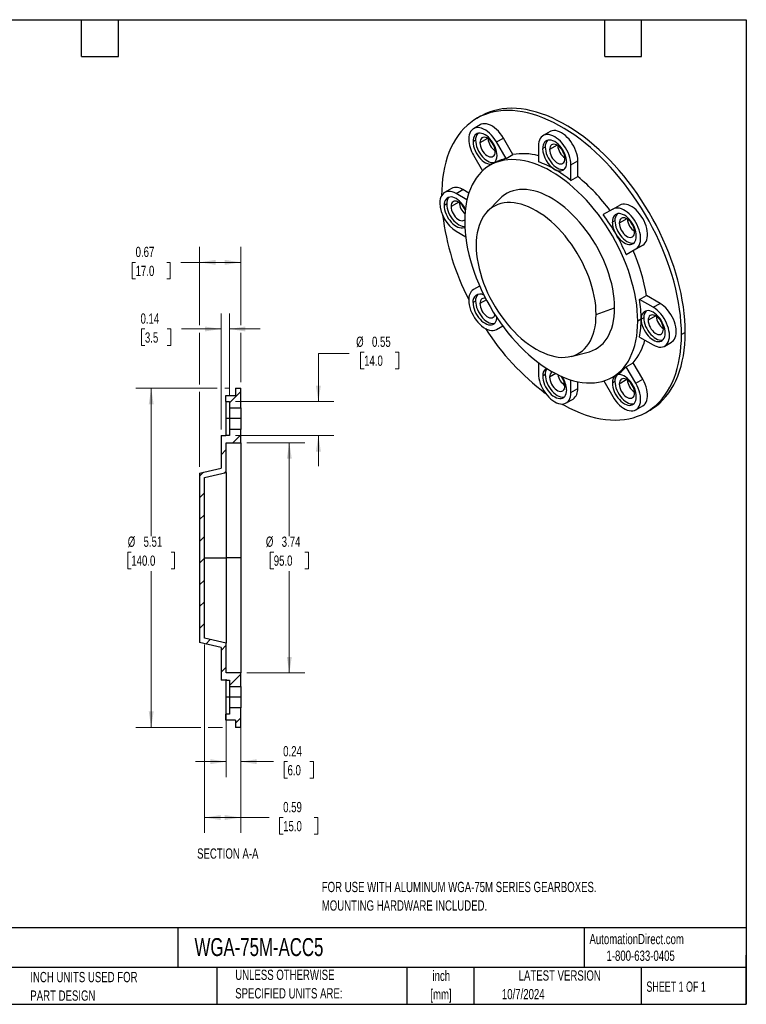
# Model space of a CAD drawing. Header units: inches. Extents: x 0.5 to 21.5, y 0.5 to 16.5.
# Tile 2 of 2: x 9.7 to 21.5, y 0.5 to 16.5. Entities that reach past the tile are written whole.
import ezdxf

# ---------------------------------------------------------------- set-up
doc = ezdxf.new("R2010")
doc.units = ezdxf.units.IN
doc.header["$LTSCALE"] = 2
doc.header["$MEASUREMENT"] = 0
doc.layers.add('TEXT', color=140, linetype='Continuous', lineweight=25)
doc.styles.add('SLDTEXTSTYLE0', font='TXT', dxfattribs={"width": 0.7})
doc.styles.add('SLDTEXTSTYLE1', font='TXT', dxfattribs={"width": 0.65})
doc.dimstyles.new('SLDDIMSTYLE2', dxfattribs={"dimtxt": 0.169922, "dimasz": 0.26, "dimexe": 0, "dimexo": 0.0625, "dimgap": 0.04248, "dimtad": 0, "dimtih": 1, "dimtoh": 1, "dimrnd": 1e-09, "dimzin": 12, "dimdsep": 46, "dimtxsty": 'SLDTEXTSTYLE0', "dimsah": 1, "dimcen": 0.09, "dimadec": 0, "dimazin": 3, "dimtfac": 1, "dimtofl": 0, "dimtmove": 0, "dimatfit": 3, "dimfxl": 0, "dimfrac": 2, "dimtolj": 1, "dimtzin": 12, "dimarcsym": 0})
doc.dimstyles.new('SLDDIMSTYLE3', dxfattribs={"dimtxt": 0.169922, "dimasz": 0.26, "dimexe": 0, "dimexo": 0.0625, "dimgap": 0.04248, "dimtad": 0, "dimtih": 1, "dimtoh": 1, "dimrnd": 1e-09, "dimdsep": 46, "dimtxsty": 'SLDTEXTSTYLE0', "dimsah": 1, "dimcen": 0.09, "dimadec": 0, "dimazin": 2, "dimtfac": 1, "dimtmove": 0, "dimatfit": 0, "dimfxl": 0, "dimfrac": 2, "dimtolj": 1, "dimtzin": 12, "dimarcsym": 0})
doc.dimstyles.new('SLDDIMSTYLE4', dxfattribs={"dimtxt": 0.169922, "dimasz": 0.26, "dimexe": 0, "dimexo": 0.0625, "dimgap": 0.04248, "dimtad": 0, "dimtih": 1, "dimtoh": 1, "dimrnd": 1e-09, "dimdsep": 46, "dimtxsty": 'SLDTEXTSTYLE0', "dimsah": 1, "dimcen": 0.09, "dimadec": 0, "dimazin": 2, "dimtfac": 1, "dimtofl": 0, "dimtmove": 0, "dimatfit": 3, "dimfxl": 0, "dimfrac": 2, "dimtolj": 1, "dimtzin": 12, "dimarcsym": 0})

# ---------------------------------------------------------------- blocks, each defined once
blk = doc.blocks.new('_D_2')
at = {"color": 7, "linetype": 'Continuous', "lineweight": 0}
for p, q in [((12.906, 10.51), (11.582, 10.51)), ((11.832, 10.51), (11.832, 8.109)), ((13.102, 10.51), (13.026, 10.51)), ((11.509, 7.848), (11.452, 7.848)), ((11.452, 7.848), (11.452, 7.578)), ((12.155, 7.848), (12.212, 7.848)), ((12.212, 7.848), (12.212, 7.578)), ((11.452, 7.578), (11.509, 7.578)), ((11.832, 4.999), (11.832, 7.54)), ((12.212, 7.578), (12.155, 7.578)), ((12.638, 4.999), (11.582, 4.999)), ((12.992, 4.999), (12.758, 4.999))]:
    blk.add_line(p, q, dxfattribs=at)
at = {"color": 7, "linetype": 'Continuous', "lineweight": 18}
for points in [[(11.832, 10.51), (11.792, 10.25), (11.872, 10.25)], [(11.832, 4.999), (11.872, 5.259), (11.792, 5.259)]]:
    blk.add_solid(points, dxfattribs=at)
at = {"color": 7, "linetype": 'Continuous', "lineweight": 18, "char_height": 0.1667, "attachment_point": 1, "style": 'SLDTEXTSTYLE0'}
for s, insert in [('%%c', (11.451, 8.101)), ('5.51', (11.708, 8.101)), ('140.0', (11.509, 7.793))]:
    blk.add_mtext(s, dxfattribs=dict(at, insert=insert))
blk = doc.blocks.new('_D_3')
at = {"color": 7, "linetype": 'Continuous', "lineweight": 0}
for p, q in [((12.966, 9.843), (12.966, 11.724)), ((13.103, 10.394), (13.103, 11.724)), ((11.73, 11.474), (11.673, 11.474)), ((11.673, 11.474), (11.673, 11.204)), ((12.094, 11.474), (12.151, 11.474)), ((12.151, 11.474), (12.151, 11.204)), ((12.966, 11.474), (12.324, 11.474)), ((13.103, 11.474), (13.603, 11.474)), ((11.673, 11.204), (11.73, 11.204)), ((12.151, 11.204), (12.094, 11.204))]:
    blk.add_line(p, q, dxfattribs=at)
at = {"color": 7, "linetype": 'Continuous', "lineweight": 18}
for points in [[(12.966, 11.474), (12.706, 11.514), (12.706, 11.434)], [(13.103, 11.474), (13.363, 11.434), (13.363, 11.514)]]:
    blk.add_solid(points, dxfattribs=at)
at = {"color": 7, "linetype": 'Continuous', "lineweight": 18, "char_height": 0.1667, "attachment_point": 1, "style": 'SLDTEXTSTYLE0'}
for s, insert in [('0.14', (11.659, 11.727)), ('3.5', (11.73, 11.419))]:
    blk.add_mtext(s, dxfattribs=dict(at, insert=insert))
blk = doc.blocks.new('_D_4')
at = {"color": 7, "linetype": 'Continuous', "lineweight": 0}
for p, q in [((12.619, 11.534), (12.619, 12.807)), ((13.288, 11.534), (13.288, 12.807)), ((11.579, 12.557), (11.522, 12.557)), ((11.522, 12.557), (11.522, 12.287)), ((12.084, 12.557), (12.141, 12.557)), ((12.141, 12.557), (12.141, 12.287)), ((12.619, 12.557), (12.314, 12.557)), ((13.288, 12.557), (12.619, 12.557)), ((11.522, 12.287), (11.579, 12.287)), ((12.141, 12.287), (12.084, 12.287)), ((12.619, 10.57), (12.619, 11.414)), ((13.288, 10.61), (13.288, 11.414)), ((12.619, 9.233), (12.619, 10.45))]:
    blk.add_line(p, q, dxfattribs=at)
at = {"color": 7, "linetype": 'Continuous', "lineweight": 18}
for points in [[(12.619, 12.557), (12.879, 12.517), (12.879, 12.597)], [(13.288, 12.557), (13.028, 12.597), (13.028, 12.517)]]:
    blk.add_solid(points, dxfattribs=at)
at = {"color": 7, "linetype": 'Continuous', "lineweight": 18, "char_height": 0.1667, "attachment_point": 1, "style": 'SLDTEXTSTYLE0'}
for s, insert in [('0.67', (11.579, 12.81)), ('17.0', (11.579, 12.502))]:
    blk.add_mtext(s, dxfattribs=dict(at, insert=insert))
blk = doc.blocks.new('_D_5')
at = {"color": 7, "linetype": 'Continuous', "lineweight": 0}
for p, q in [((15.048, 11.074), (14.548, 11.074)), ((14.548, 11.074), (14.548, 10.294)), ((15.291, 11.098), (15.234, 11.098)), ((15.234, 11.098), (15.234, 10.827)), ((15.796, 11.098), (15.853, 11.098)), ((15.853, 11.098), (15.853, 10.827)), ((15.234, 10.827), (15.291, 10.827)), ((15.853, 10.827), (15.796, 10.827)), ((13.203, 10.294), (14.798, 10.294)), ((13.203, 9.743), (14.798, 9.743)), ((14.548, 9.743), (14.548, 9.243))]:
    blk.add_line(p, q, dxfattribs=at)
at = {"color": 7, "linetype": 'Continuous', "lineweight": 18}
for points in [[(14.548, 10.294), (14.588, 10.554), (14.508, 10.554)], [(14.548, 9.743), (14.508, 9.483), (14.588, 9.483)]]:
    blk.add_solid(points, dxfattribs=at)
at = {"color": 7, "linetype": 'Continuous', "lineweight": 18, "char_height": 0.1667, "attachment_point": 1, "style": 'SLDTEXTSTYLE0'}
for s, insert in [('%%c', (15.162, 11.35)), ('0.55', (15.419, 11.35)), ('14.0', (15.291, 11.042))]:
    blk.add_mtext(s, dxfattribs=dict(at, insert=insert))
blk = doc.blocks.new('_D_6')
at = {"color": 7, "linetype": 'Continuous', "lineweight": 0}
for p, q in [((13.388, 9.625), (14.326, 9.625)), ((14.076, 9.625), (14.076, 8.109)), ((13.823, 7.848), (13.766, 7.848)), ((13.766, 7.848), (13.766, 7.578)), ((14.328, 7.848), (14.385, 7.848)), ((14.385, 7.848), (14.385, 7.578)), ((13.766, 7.578), (13.823, 7.578)), ((14.076, 5.884), (14.076, 7.54)), ((14.385, 7.578), (14.328, 7.578)), ((13.388, 5.884), (14.326, 5.884))]:
    blk.add_line(p, q, dxfattribs=at)
at = {"color": 7, "linetype": 'Continuous', "lineweight": 18}
for points in [[(14.076, 9.625), (14.036, 9.365), (14.116, 9.365)], [(14.076, 5.884), (14.116, 6.144), (14.036, 6.144)]]:
    blk.add_solid(points, dxfattribs=at)
at = {"color": 7, "linetype": 'Continuous', "lineweight": 18, "char_height": 0.1667, "attachment_point": 1, "style": 'SLDTEXTSTYLE0'}
for s, insert in [('%%c', (13.695, 8.101)), ('3.74', (13.952, 8.101)), ('95.0', (13.823, 7.793))]:
    blk.add_mtext(s, dxfattribs=dict(at, insert=insert))
blk = doc.blocks.new('_D_7')
at = {"color": 7, "linetype": 'Continuous', "lineweight": 0}
for p, q in [((13.052, 5.784), (13.052, 4.193)), ((13.288, 5.566), (13.288, 4.193)), ((13.052, 4.443), (12.552, 4.443)), ((13.288, 4.443), (13.817, 4.443)), ((14.047, 4.443), (13.99, 4.443)), ((13.99, 4.443), (13.99, 4.173)), ((14.41, 4.443), (14.467, 4.443)), ((14.467, 4.443), (14.467, 4.173)), ((13.99, 4.173), (14.047, 4.173)), ((14.467, 4.173), (14.41, 4.173))]:
    blk.add_line(p, q, dxfattribs=at)
at = {"color": 7, "linetype": 'Continuous', "lineweight": 18}
for points in [[(13.052, 4.443), (12.792, 4.483), (12.792, 4.403)], [(13.288, 4.443), (13.548, 4.403), (13.548, 4.483)]]:
    blk.add_solid(points, dxfattribs=at)
at = {"color": 7, "linetype": 'Continuous', "lineweight": 18, "char_height": 0.1667, "attachment_point": 1, "style": 'SLDTEXTSTYLE0'}
for s, insert in [('0.24', (13.976, 4.696)), ('6.0', (14.047, 4.388))]:
    blk.add_mtext(s, dxfattribs=dict(at, insert=insert))
blk = doc.blocks.new('_D_8')
at = {"color": 7, "linetype": 'Continuous', "lineweight": 0}
for p, q in [((12.698, 6.348), (12.698, 3.285)), ((13.288, 4.899), (13.288, 3.285)), ((12.698, 3.535), (13.288, 3.535)), ((13.288, 3.535), (13.746, 3.535)), ((13.976, 3.535), (13.919, 3.535)), ((13.919, 3.535), (13.919, 3.265)), ((14.481, 3.535), (14.538, 3.535)), ((14.538, 3.535), (14.538, 3.265)), ((13.919, 3.265), (13.976, 3.265)), ((14.538, 3.265), (14.481, 3.265))]:
    blk.add_line(p, q, dxfattribs=at)
at = {"color": 7, "linetype": 'Continuous', "lineweight": 18}
for points in [[(12.698, 3.535), (12.958, 3.495), (12.958, 3.575)], [(13.288, 3.535), (13.028, 3.575), (13.028, 3.495)]]:
    blk.add_solid(points, dxfattribs=at)
at = {"color": 7, "linetype": 'Continuous', "lineweight": 18, "char_height": 0.1667, "attachment_point": 1, "style": 'SLDTEXTSTYLE0'}
for s, insert in [('0.59', (13.976, 3.788)), ('15.0', (13.976, 3.479))]:
    blk.add_mtext(s, dxfattribs=dict(at, insert=insert))

msp = doc.modelspace()

# ---------------------------------------------------------------- hatches: boundary and pattern name
at = {"linetype": 'Continuous', "lineweight": 18}
h = msp.add_hatch(dxfattribs=at)
h.set_pattern_fill('ANSI31', scale=2, style=0)
h.paths.add_polyline_path([(13.044, 10.392), (13.044, 10.294), (13.103, 10.294), (13.103, 10.194), (13.288, 10.194), (13.288, 10.51), (13.202, 10.51), (13.202, 10.392)], flags=0)
h = msp.add_hatch(dxfattribs=at)
h.set_pattern_fill('ANSI31', scale=2, style=0)
h.paths.add_polyline_path([(13.044, 5.766), (13.103, 5.766), (13.103, 5.666), (13.288, 5.666), (13.288, 5.884), (13.052, 5.884), (13.052, 6.367), (12.698, 6.448), (12.698, 9.062), (13.052, 9.142), (13.052, 9.625), (13.288, 9.625), (13.288, 9.843), (13.103, 9.843), (13.103, 9.743), (13.044, 9.743), (12.966, 9.743), (12.966, 9.211), (12.619, 9.133), (12.619, 6.377), (12.966, 6.298), (12.966, 5.766)], flags=0)
h = msp.add_hatch(dxfattribs=at)
h.set_pattern_fill('ANSI31', scale=2, style=0)
h.paths.add_polyline_path([(13.202, 4.999), (13.288, 4.999), (13.288, 5.316), (13.103, 5.316), (13.103, 5.215), (13.044, 5.215), (13.044, 5.117), (13.202, 5.117)], flags=0)

# ---------------------------------------------------------------- linework, layer by layer
for p, q in [((17.181, 14.931), (17.12, 14.895)), ((17.179, 14.793), (17.068, 14.729)), ((17.297, 14.572), (17.173, 14.5)), ((17.442, 14.513), (17.553, 14.577)), ((17.709, 14.308), (17.553, 14.577)), ((18.311, 14.681), (18.2, 14.617)), ((17.102, 14.541), (17.06, 14.517)), ((17.597, 14.243), (17.442, 14.513)), ((18.122, 14.445), (18.122, 14.191)), ((18.234, 14.429), (18.192, 14.405)), ((18.428, 14.46), (18.305, 14.388)), ((17.068, 14.297), (17.214, 14.043)), ((17.597, 14.243), (17.709, 14.308)), ((17.393, 14.166), (17.337, 14.134)), ((18.651, 14.14), (18.762, 14.204)), ((18.651, 13.886), (18.651, 14.14)), ((18.762, 13.95), (18.762, 14.204)), ((18.651, 13.886), (18.762, 13.95)), ((16.71, 13.756), (16.599, 13.692)), ((16.786, 13.674), (16.897, 13.738)), ((16.962, 13.572), (16.786, 13.674)), ((16.993, 13.683), (16.897, 13.738)), ((16.633, 13.505), (16.591, 13.481)), ((16.828, 13.535), (16.704, 13.464)), ((17.495, 13.59), (17.295, 13.385)), ((19.332, 13.422), (19.443, 13.486)), ((19.332, 13.422), (19.176, 13.332)), ((19.365, 13.234), (19.324, 13.21)), ((19.56, 13.265), (19.436, 13.193)), ((16.786, 13.063), (16.941, 12.974)), ((19.661, 12.748), (19.817, 12.838)), ((19.706, 12.774), (19.817, 12.838)), ((19.55, 12.684), (19.706, 12.774)), ((19.55, 12.684), (19.661, 12.748)), ((17.168, 12.172), (17.068, 12.114)), ((19.767, 11.952), (19.879, 12.017)), ((20.099, 11.89), (19.879, 12.017)), ((17.102, 11.927), (17.06, 11.903)), ((17.277, 11.946), (17.173, 11.886)), ((19.987, 11.826), (19.767, 11.952)), ((19.987, 11.826), (20.099, 11.89)), ((19.06, 11.708), (19.361, 11.817)), ((20.029, 11.687), (19.905, 11.616)), ((17.442, 11.467), (17.542, 11.524)), ((17.442, 11.467), (17.542, 11.524)), ((19.792, 11.633), (19.737, 11.6)), ((19.834, 11.657), (19.792, 11.633)), ((20.508, 11.419), (20.447, 11.384)), ((19.767, 11.342), (19.987, 11.215)), ((20.174, 11.196), (20.286, 11.26)), ((18.655, 11.029), (18.933, 11.099)), ((18.122, 10.927), (18.122, 10.748)), ((19.55, 10.861), (19.661, 10.925)), ((19.817, 10.656), (19.661, 10.925)), ((18.234, 10.732), (18.192, 10.708)), ((18.404, 10.749), (18.305, 10.691)), ((19.325, 10.69), (19.381, 10.722)), ((19.706, 10.592), (19.55, 10.861)), ((18.651, 10.443), (18.651, 10.646)), ((18.762, 10.507), (18.762, 10.618)), ((19.185, 10.629), (19.332, 10.376)), ((19.365, 10.62), (19.324, 10.596)), ((19.56, 10.651), (19.436, 10.579)), ((19.706, 10.592), (19.817, 10.656)), ((13.202, 10.51), (13.202, 10.392)), ((13.202, 10.51), (13.288, 10.51)), ((13.288, 10.194), (13.288, 10.51)), ((18.651, 10.443), (18.762, 10.507)), ((13.044, 10.392), (13.202, 10.392)), ((13.044, 10.294), (13.044, 10.392)), ((13.044, 10.294), (13.103, 10.294)), ((13.044, 10.294), (13.044, 10.018)), ((13.103, 10.294), (13.103, 10.194)), ((18.574, 10.272), (18.685, 10.336)), ((13.103, 10.194), (13.288, 10.194)), ((13.103, 10.194), (13.103, 10.018)), ((13.288, 10.194), (13.288, 10.018)), ((19.706, 10.16), (19.817, 10.224)), ((19.876, 10.122), (19.937, 10.157)), ((13.103, 10.018), (13.044, 10.018)), ((13.044, 10.018), (13.044, 9.743)), ((13.288, 10.018), (13.103, 10.018)), ((13.103, 10.018), (13.103, 9.843)), ((13.288, 10.018), (13.288, 9.843)), ((13.103, 9.843), (13.103, 9.743)), ((13.288, 9.843), (13.103, 9.843)), ((13.288, 9.625), (13.288, 9.843)), ((12.966, 9.743), (13.044, 9.743)), ((12.966, 9.743), (12.966, 9.211)), ((13.103, 9.743), (13.044, 9.743)), ((13.052, 9.625), (13.288, 9.625)), ((13.052, 9.142), (13.052, 9.625)), ((13.288, 9.625), (13.288, 7.755)), ((12.619, 9.133), (12.966, 9.211)), ((12.619, 9.133), (12.619, 6.377)), ((12.698, 9.062), (13.052, 9.142)), ((13.052, 9.142), (13.052, 7.755)), ((12.698, 6.448), (12.698, 9.062)), ((12.698, 7.755), (13.052, 7.755)), ((13.288, 7.755), (13.052, 7.755)), ((13.052, 7.755), (13.052, 6.367)), ((13.288, 7.755), (13.288, 5.884)), ((13.052, 6.367), (12.698, 6.448)), ((12.966, 6.298), (12.619, 6.377)), ((12.966, 6.298), (12.966, 5.766)), ((13.052, 5.884), (13.052, 6.367)), ((13.044, 5.766), (12.966, 5.766)), ((13.044, 5.766), (13.044, 5.491)), ((13.044, 5.766), (13.103, 5.766)), ((13.288, 5.884), (13.052, 5.884)), ((13.103, 5.766), (13.103, 5.666)), ((13.288, 5.666), (13.288, 5.884)), ((13.103, 5.666), (13.103, 5.491)), ((13.103, 5.666), (13.288, 5.666)), ((13.288, 5.666), (13.288, 5.491)), ((13.103, 5.491), (13.044, 5.491)), ((13.044, 5.491), (13.044, 5.215)), ((13.288, 5.491), (13.103, 5.491)), ((13.103, 5.491), (13.103, 5.316)), ((13.288, 5.491), (13.288, 5.316)), ((13.103, 5.316), (13.103, 5.215)), ((13.288, 5.316), (13.103, 5.316)), ((13.288, 4.999), (13.288, 5.316)), ((13.044, 5.117), (13.044, 5.215)), ((13.103, 5.215), (13.044, 5.215)), ((13.202, 5.117), (13.044, 5.117)), ((13.202, 5.117), (13.202, 4.999)), ((13.288, 4.999), (13.202, 4.999))]:
    msp.add_line(p, q)
at = {"flags": 128}
for points in [[(20.508, 11.419), (20.506, 11.52), (20.5, 11.622), (20.491, 11.727), (20.478, 11.833), (20.46, 11.94), (20.44, 12.049), (20.415, 12.158), (20.387, 12.269), (20.355, 12.38), (20.32, 12.491), (20.282, 12.602), (20.24, 12.713), (20.194, 12.824), (20.146, 12.934), (20.094, 13.044), (20.04, 13.153), (19.982, 13.26), (19.922, 13.366), (19.859, 13.47), (19.793, 13.573), (19.725, 13.673), (19.655, 13.772), (19.583, 13.868), (19.509, 13.961), (19.432, 14.052), (19.354, 14.139), (19.275, 14.224), (19.194, 14.305), (19.112, 14.383), (19.029, 14.457), (18.945, 14.527), (18.86, 14.594), (18.774, 14.656), (18.688, 14.715), (18.602, 14.769), (18.516, 14.818), (18.43, 14.864), (18.344, 14.905), (18.259, 14.941), (18.174, 14.972), (18.09, 14.999), (18.006, 15.021), (17.924, 15.038), (17.843, 15.05), (17.764, 15.057), (17.686, 15.06), (17.61, 15.057), (17.536, 15.05), (17.463, 15.037), (17.393, 15.02), (17.325, 14.998), (17.26, 14.971), (17.197, 14.939), (17.181, 14.931)], [(20.447, 11.384), (20.445, 11.484), (20.439, 11.587), (20.43, 11.691), (20.416, 11.797), (20.399, 11.905), (20.378, 12.013), (20.354, 12.123), (20.326, 12.233), (20.294, 12.344), (20.259, 12.455), (20.22, 12.567), (20.178, 12.678), (20.133, 12.789), (20.085, 12.899), (20.033, 13.009), (19.978, 13.117), (19.921, 13.225), (19.861, 13.331), (19.798, 13.435), (19.732, 13.537), (19.664, 13.638), (19.594, 13.736), (19.522, 13.832), (19.447, 13.926), (19.371, 14.016), (19.293, 14.104), (19.214, 14.188), (19.133, 14.269), (19.051, 14.347), (18.968, 14.421), (18.883, 14.492), (18.799, 14.558), (18.713, 14.621), (18.627, 14.679), (18.541, 14.733), (18.455, 14.783), (18.369, 14.828), (18.283, 14.869), (18.197, 14.905), (18.113, 14.937), (18.028, 14.964), (17.945, 14.985), (17.863, 15.003), (17.782, 15.015), (17.703, 15.022), (17.625, 15.024), (17.549, 15.022), (17.474, 15.014), (17.402, 15.002), (17.332, 14.985), (17.264, 14.962), (17.198, 14.935), (17.135, 14.904), (17.075, 14.867), (17.018, 14.826), (16.963, 14.781), (16.911, 14.731), (16.863, 14.677), (16.818, 14.618), (16.776, 14.555), (16.737, 14.489), (16.702, 14.418), (16.67, 14.344), (16.642, 14.266), (16.618, 14.184), (16.597, 14.1), (16.58, 14.012), (16.566, 13.921), (16.557, 13.828), (16.551, 13.732), (16.549, 13.641)], [(17.442, 14.513), (17.417, 14.552), (17.39, 14.589), (17.361, 14.623), (17.33, 14.654), (17.298, 14.681), (17.266, 14.704), (17.233, 14.722), (17.2, 14.735), (17.169, 14.743), (17.139, 14.746), (17.11, 14.744), (17.084, 14.736), (17.06, 14.724), (17.04, 14.706), (17.022, 14.684), (17.008, 14.658), (16.998, 14.628), (16.992, 14.594), (16.99, 14.557)], [(17.553, 14.577), (17.529, 14.616), (17.501, 14.653), (17.472, 14.687), (17.442, 14.718), (17.41, 14.745), (17.377, 14.768), (17.344, 14.786), (17.312, 14.799), (17.28, 14.807), (17.25, 14.81), (17.221, 14.808), (17.195, 14.801), (17.179, 14.793)], [(17.45, 14.292), (17.448, 14.325), (17.442, 14.36), (17.432, 14.396), (17.419, 14.432), (17.402, 14.467), (17.382, 14.501), (17.36, 14.533), (17.336, 14.563), (17.31, 14.589), (17.282, 14.611), (17.255, 14.63), (17.227, 14.643), (17.2, 14.652), (17.174, 14.656), (17.149, 14.655), (17.127, 14.648), (17.107, 14.637), (17.091, 14.621), (17.077, 14.6), (17.068, 14.576), (17.062, 14.548), (17.06, 14.517)], [(17.42, 14.357), (17.418, 14.385), (17.412, 14.414), (17.402, 14.443), (17.388, 14.472), (17.371, 14.5), (17.352, 14.525), (17.33, 14.547), (17.308, 14.565), (17.285, 14.578), (17.263, 14.586), (17.241, 14.589), (17.222, 14.586), (17.205, 14.578), (17.191, 14.565), (17.181, 14.547), (17.175, 14.525), (17.173, 14.5)], [(18.651, 14.14), (18.649, 14.178), (18.643, 14.218), (18.634, 14.258), (18.621, 14.299), (18.604, 14.34), (18.585, 14.381), (18.562, 14.42), (18.537, 14.457), (18.51, 14.492), (18.48, 14.524), (18.45, 14.553), (18.419, 14.577), (18.387, 14.598), (18.355, 14.614), (18.323, 14.626), (18.293, 14.632), (18.264, 14.634), (18.236, 14.631), (18.211, 14.622), (18.189, 14.609), (18.169, 14.592), (18.152, 14.57), (18.139, 14.544), (18.13, 14.514), (18.124, 14.481), (18.122, 14.445)], [(18.762, 14.204), (18.761, 14.242), (18.755, 14.282), (18.745, 14.322), (18.732, 14.364), (18.716, 14.405), (18.696, 14.445), (18.673, 14.484), (18.648, 14.522), (18.621, 14.556), (18.592, 14.588), (18.561, 14.617), (18.53, 14.642), (18.498, 14.662), (18.466, 14.679), (18.435, 14.69), (18.404, 14.697), (18.375, 14.698), (18.348, 14.695), (18.323, 14.687), (18.311, 14.681)], [(17.06, 14.517), (17.062, 14.483), (17.068, 14.447), (17.079, 14.41), (17.093, 14.373), (17.11, 14.337), (17.131, 14.302), (17.155, 14.27), (17.18, 14.24), (17.207, 14.214), (17.236, 14.192), (17.264, 14.174), (17.293, 14.162), (17.32, 14.155), (17.347, 14.153), (17.371, 14.157), (17.393, 14.166)], [(17.102, 14.541), (17.104, 14.508), (17.11, 14.473), (17.119, 14.438), (17.133, 14.402), (17.149, 14.366), (17.169, 14.332), (17.191, 14.3), (17.216, 14.271), (17.242, 14.245), (17.269, 14.222), (17.297, 14.204), (17.324, 14.19), (17.351, 14.181), (17.377, 14.177), (17.402, 14.179), (17.412, 14.181)], [(17.173, 14.5), (17.175, 14.473), (17.181, 14.444), (17.191, 14.414), (17.205, 14.385), (17.222, 14.358), (17.241, 14.333), (17.263, 14.311), (17.285, 14.293), (17.308, 14.28), (17.33, 14.272), (17.352, 14.269), (17.371, 14.272), (17.388, 14.28), (17.402, 14.293), (17.412, 14.31), (17.418, 14.332), (17.42, 14.357)], [(18.582, 14.18), (18.58, 14.213), (18.574, 14.248), (18.564, 14.284), (18.551, 14.32), (18.534, 14.355), (18.514, 14.389), (18.492, 14.421), (18.468, 14.451), (18.442, 14.477), (18.414, 14.499), (18.387, 14.518), (18.359, 14.531), (18.332, 14.54), (18.306, 14.544), (18.281, 14.543), (18.259, 14.536), (18.239, 14.525), (18.223, 14.509), (18.209, 14.488), (18.2, 14.464), (18.194, 14.436), (18.192, 14.405)], [(18.234, 14.429), (18.236, 14.396), (18.241, 14.361), (18.251, 14.326), (18.264, 14.29), (18.281, 14.254), (18.301, 14.22), (18.323, 14.188), (18.347, 14.159), (18.373, 14.133), (18.401, 14.11), (18.428, 14.092), (18.456, 14.078), (18.483, 14.069), (18.509, 14.065), (18.534, 14.067), (18.544, 14.069)], [(18.552, 14.245), (18.55, 14.273), (18.544, 14.302), (18.534, 14.331), (18.52, 14.36), (18.503, 14.388), (18.484, 14.413), (18.462, 14.435), (18.44, 14.453), (18.417, 14.466), (18.394, 14.474), (18.373, 14.477), (18.354, 14.474), (18.337, 14.466), (18.323, 14.453), (18.313, 14.435), (18.307, 14.413), (18.305, 14.388)], [(18.305, 14.388), (18.307, 14.361), (18.313, 14.332), (18.323, 14.302), (18.337, 14.273), (18.354, 14.246), (18.373, 14.221), (18.394, 14.199), (18.417, 14.181), (18.44, 14.168), (18.462, 14.16), (18.484, 14.157), (18.503, 14.16), (18.52, 14.168), (18.534, 14.181), (18.544, 14.198), (18.55, 14.22), (18.552, 14.245)], [(19.737, 11.6), (19.735, 11.687), (19.729, 11.775), (19.72, 11.864), (19.706, 11.956), (19.689, 12.048), (19.668, 12.142), (19.643, 12.236), (19.615, 12.331), (19.584, 12.426), (19.548, 12.521), (19.51, 12.616), (19.468, 12.71), (19.424, 12.803), (19.376, 12.895), (19.325, 12.986), (19.272, 13.075), (19.216, 13.163), (19.157, 13.248), (19.097, 13.332), (19.034, 13.412), (18.969, 13.49), (18.903, 13.565), (18.835, 13.637), (18.765, 13.705), (18.695, 13.77), (18.623, 13.831), (18.551, 13.889), (18.478, 13.942), (18.405, 13.991), (18.331, 14.035), (18.257, 14.076), (18.184, 14.111), (18.111, 14.142), (18.039, 14.169), (17.967, 14.19), (17.897, 14.207), (17.827, 14.219), (17.759, 14.225), (17.693, 14.227), (17.628, 14.224), (17.565, 14.216), (17.505, 14.202), (17.446, 14.184), (17.39, 14.162), (17.337, 14.134), (17.286, 14.101), (17.238, 14.064), (17.194, 14.023), (17.152, 13.977), (17.113, 13.927), (17.078, 13.872), (17.047, 13.814), (17.018, 13.752), (16.994, 13.686), (16.973, 13.616), (16.956, 13.543), (16.942, 13.468), (16.933, 13.389), (16.927, 13.307), (16.925, 13.224)], [(16.786, 13.674), (16.754, 13.69), (16.723, 13.701), (16.692, 13.708), (16.663, 13.71), (16.636, 13.706), (16.611, 13.698), (16.588, 13.685), (16.568, 13.667), (16.552, 13.645), (16.539, 13.619), (16.529, 13.59), (16.523, 13.557), (16.521, 13.521)], [(16.937, 13.424), (16.933, 13.431), (16.914, 13.465), (16.891, 13.497), (16.867, 13.526), (16.841, 13.552), (16.814, 13.575), (16.786, 13.593), (16.758, 13.607), (16.731, 13.616), (16.705, 13.62), (16.681, 13.618), (16.658, 13.612), (16.639, 13.601), (16.622, 13.585), (16.609, 13.564), (16.599, 13.54), (16.593, 13.512), (16.591, 13.481)], [(19.361, 11.817), (19.359, 11.892), (19.353, 11.968), (19.343, 12.046), (19.33, 12.126), (19.313, 12.206), (19.291, 12.287), (19.267, 12.369), (19.238, 12.451), (19.207, 12.533), (19.172, 12.614), (19.133, 12.694), (19.092, 12.774), (19.048, 12.852), (19.001, 12.928), (18.952, 13.003), (18.9, 13.075), (18.846, 13.145), (18.79, 13.212), (18.732, 13.276), (18.673, 13.336), (18.613, 13.393), (18.551, 13.447), (18.489, 13.496), (18.426, 13.542), (18.363, 13.583), (18.299, 13.619), (18.236, 13.651), (18.173, 13.679), (18.111, 13.701), (18.049, 13.719), (17.989, 13.732), (17.929, 13.739), (17.872, 13.742), (17.816, 13.739), (17.762, 13.732), (17.71, 13.72), (17.661, 13.702), (17.614, 13.68), (17.57, 13.653), (17.528, 13.621), (17.495, 13.59)], [(16.591, 13.481), (16.593, 13.448), (16.599, 13.413), (16.609, 13.377), (16.622, 13.341), (16.639, 13.306), (16.658, 13.272), (16.681, 13.24), (16.705, 13.21), (16.731, 13.184), (16.758, 13.162), (16.786, 13.143), (16.814, 13.13), (16.841, 13.121), (16.867, 13.117), (16.891, 13.118), (16.914, 13.125), (16.927, 13.132)], [(16.633, 13.505), (16.635, 13.472), (16.641, 13.437), (16.65, 13.401), (16.664, 13.365), (16.68, 13.33), (16.7, 13.296), (16.722, 13.264), (16.747, 13.234), (16.773, 13.208), (16.8, 13.186), (16.828, 13.167), (16.855, 13.154), (16.883, 13.145), (16.909, 13.141), (16.927, 13.141)], [(16.934, 13.404), (16.933, 13.407), (16.919, 13.436), (16.902, 13.463), (16.883, 13.489), (16.862, 13.51), (16.839, 13.528), (16.816, 13.541), (16.794, 13.55), (16.772, 13.552), (16.753, 13.55), (16.736, 13.542), (16.722, 13.528), (16.712, 13.511), (16.706, 13.489), (16.704, 13.464)], [(16.704, 13.464), (16.706, 13.436), (16.712, 13.407), (16.722, 13.378), (16.736, 13.349), (16.753, 13.321), (16.772, 13.296), (16.794, 13.274), (16.816, 13.257), (16.839, 13.243), (16.862, 13.235), (16.883, 13.232), (16.902, 13.235), (16.919, 13.243), (16.925, 13.248)], [(19.06, 11.708), (19.058, 11.78), (19.053, 11.854), (19.043, 11.929), (19.03, 12.006), (19.013, 12.083), (18.992, 12.162), (18.968, 12.241), (18.94, 12.32), (18.909, 12.399), (18.874, 12.477), (18.837, 12.554), (18.796, 12.631), (18.753, 12.706), (18.707, 12.779), (18.659, 12.85), (18.608, 12.919), (18.555, 12.986), (18.501, 13.049), (18.445, 13.11), (18.387, 13.167), (18.328, 13.221), (18.269, 13.27), (18.208, 13.316), (18.147, 13.358), (18.086, 13.396), (18.025, 13.429), (17.964, 13.457), (17.903, 13.481), (17.844, 13.5), (17.785, 13.515), (17.727, 13.524), (17.671, 13.528), (17.617, 13.528), (17.564, 13.522), (17.513, 13.512), (17.465, 13.496), (17.419, 13.476), (17.376, 13.451), (17.335, 13.421), (17.298, 13.387), (17.263, 13.348), (17.232, 13.306), (17.204, 13.259), (17.18, 13.208), (17.159, 13.153), (17.142, 13.095), (17.129, 13.034), (17.119, 12.97), (17.114, 12.903), (17.112, 12.833)], [(19.817, 12.838), (19.838, 12.854), (19.856, 12.873), (19.871, 12.898), (19.882, 12.925), (19.89, 12.957), (19.894, 12.991), (19.894, 13.028), (19.89, 13.067), (19.882, 13.107), (19.871, 13.148), (19.856, 13.189), (19.838, 13.23), (19.817, 13.27), (19.793, 13.308), (19.767, 13.344), (19.738, 13.378), (19.709, 13.408), (19.678, 13.435), (19.646, 13.458), (19.614, 13.476), (19.582, 13.49), (19.551, 13.499), (19.521, 13.503), (19.493, 13.502), (19.467, 13.497), (19.443, 13.486)], [(19.713, 12.985), (19.711, 13.019), (19.706, 13.053), (19.696, 13.089), (19.682, 13.125), (19.666, 13.16), (19.646, 13.194), (19.624, 13.226), (19.599, 13.256), (19.573, 13.282), (19.546, 13.305), (19.519, 13.323), (19.491, 13.337), (19.464, 13.345), (19.438, 13.349), (19.413, 13.348), (19.391, 13.342), (19.371, 13.33), (19.355, 13.314), (19.341, 13.294), (19.332, 13.269), (19.326, 13.241), (19.324, 13.21)], [(19.706, 12.774), (19.727, 12.789), (19.745, 12.809), (19.76, 12.833), (19.771, 12.861), (19.779, 12.893), (19.783, 12.927), (19.783, 12.964), (19.779, 13.003), (19.771, 13.043), (19.76, 13.084), (19.745, 13.125), (19.727, 13.166), (19.706, 13.206), (19.682, 13.244), (19.655, 13.28), (19.627, 13.314), (19.597, 13.344), (19.566, 13.371), (19.534, 13.393), (19.503, 13.412), (19.471, 13.426), (19.44, 13.435), (19.41, 13.439), (19.382, 13.438), (19.355, 13.432), (19.332, 13.422)], [(19.684, 13.05), (19.682, 13.078), (19.676, 13.107), (19.666, 13.136), (19.652, 13.165), (19.635, 13.193), (19.616, 13.218), (19.594, 13.24), (19.572, 13.258), (19.549, 13.271), (19.526, 13.279), (19.505, 13.282), (19.486, 13.279), (19.469, 13.271), (19.455, 13.258), (19.445, 13.24), (19.439, 13.219), (19.436, 13.193)], [(16.925, 13.224), (16.927, 13.138), (16.933, 13.049), (16.942, 12.96), (16.956, 12.868), (16.973, 12.776), (16.994, 12.682), (17.018, 12.588), (17.047, 12.493), (17.078, 12.398), (17.113, 12.303), (17.152, 12.209), (17.194, 12.114), (17.238, 12.021), (17.286, 11.929), (17.337, 11.838), (17.39, 11.749), (17.446, 11.661), (17.505, 11.576), (17.565, 11.493), (17.628, 11.412), (17.693, 11.334), (17.759, 11.259), (17.827, 11.187), (17.897, 11.119), (17.967, 11.054), (18.039, 10.993), (18.111, 10.936), (18.184, 10.882), (18.257, 10.833), (18.331, 10.789), (18.405, 10.748), (18.478, 10.713), (18.551, 10.682), (18.623, 10.655), (18.695, 10.634), (18.765, 10.617), (18.835, 10.606), (18.903, 10.599), (18.969, 10.597), (19.034, 10.6), (19.097, 10.608), (19.157, 10.622), (19.216, 10.64), (19.272, 10.663), (19.325, 10.69), (19.376, 10.723), (19.424, 10.76), (19.468, 10.801), (19.51, 10.847), (19.548, 10.897), (19.584, 10.952), (19.615, 11.01), (19.643, 11.073), (19.668, 11.139), (19.689, 11.208), (19.706, 11.281), (19.72, 11.356), (19.729, 11.435), (19.735, 11.517), (19.737, 11.6)], [(19.365, 13.234), (19.367, 13.201), (19.373, 13.166), (19.383, 13.131), (19.396, 13.095), (19.413, 13.06), (19.433, 13.026), (19.455, 12.993), (19.479, 12.964), (19.505, 12.938), (19.533, 12.915), (19.56, 12.897), (19.588, 12.883), (19.615, 12.874), (19.641, 12.871), (19.666, 12.872), (19.676, 12.874)], [(19.436, 13.193), (19.439, 13.166), (19.445, 13.137), (19.455, 13.107), (19.469, 13.078), (19.486, 13.051), (19.505, 13.026), (19.526, 13.004), (19.549, 12.986), (19.572, 12.973), (19.594, 12.965), (19.616, 12.962), (19.635, 12.965), (19.652, 12.973), (19.666, 12.986), (19.676, 13.004), (19.682, 13.025), (19.684, 13.05)], [(19.381, 13.018), (19.402, 12.984), (19.427, 12.952), (19.453, 12.924), (19.481, 12.899), (19.509, 12.879), (19.538, 12.863), (19.566, 12.852), (19.593, 12.847), (19.619, 12.847), (19.642, 12.853), (19.663, 12.863), (19.681, 12.879), (19.695, 12.9), (19.705, 12.925), (19.711, 12.954), (19.713, 12.985)], [(17.112, 12.833), (17.114, 12.761), (17.119, 12.688), (17.129, 12.612), (17.142, 12.536), (17.159, 12.458), (17.18, 12.379), (17.204, 12.301), (17.232, 12.221), (17.263, 12.143), (17.298, 12.064), (17.335, 11.987), (17.376, 11.91), (17.419, 11.835), (17.465, 11.762), (17.513, 11.691), (17.564, 11.622), (17.617, 11.556), (17.671, 11.492), (17.727, 11.432), (17.785, 11.374), (17.844, 11.321), (17.903, 11.271), (17.964, 11.225), (18.025, 11.183), (18.086, 11.145), (18.147, 11.112), (18.208, 11.084), (18.269, 11.06), (18.328, 11.041), (18.387, 11.027), (18.445, 11.017), (18.501, 11.013), (18.555, 11.014), (18.608, 11.019), (18.659, 11.03), (18.707, 11.045), (18.753, 11.065), (18.796, 11.09), (18.837, 11.12), (18.874, 11.154), (18.909, 11.193), (18.94, 11.236), (18.968, 11.283), (18.992, 11.333), (19.013, 11.388), (19.03, 11.446), (19.043, 11.507), (19.053, 11.572), (19.058, 11.639), (19.06, 11.708)], [(16.99, 11.943), (16.992, 11.904), (16.998, 11.864), (17.008, 11.822), (17.022, 11.779), (17.04, 11.737), (17.06, 11.696), (17.084, 11.656), (17.11, 11.618), (17.139, 11.583), (17.169, 11.551), (17.2, 11.523), (17.233, 11.499), (17.266, 11.479), (17.298, 11.464), (17.33, 11.454), (17.361, 11.45), (17.39, 11.45), (17.417, 11.456), (17.442, 11.467)], [(17.06, 11.903), (17.062, 11.87), (17.068, 11.835), (17.077, 11.799), (17.091, 11.764), (17.107, 11.728), (17.127, 11.694), (17.149, 11.662), (17.174, 11.633), (17.2, 11.606), (17.227, 11.584), (17.255, 11.566), (17.282, 11.552), (17.31, 11.543), (17.336, 11.539), (17.36, 11.54), (17.382, 11.547), (17.402, 11.558), (17.419, 11.574), (17.432, 11.595), (17.442, 11.619), (17.448, 11.647), (17.449, 11.657)], [(17.102, 11.927), (17.104, 11.894), (17.11, 11.859), (17.119, 11.824), (17.133, 11.788), (17.149, 11.752), (17.169, 11.718), (17.191, 11.686), (17.216, 11.657), (17.242, 11.63), (17.269, 11.608), (17.297, 11.59), (17.324, 11.576), (17.351, 11.567), (17.377, 11.563), (17.402, 11.565), (17.412, 11.567)], [(17.264, 11.972), (17.263, 11.972), (17.241, 11.975), (17.222, 11.972), (17.205, 11.964), (17.191, 11.951), (17.181, 11.933), (17.175, 11.911), (17.173, 11.886)], [(17.173, 11.886), (17.175, 11.859), (17.181, 11.83), (17.191, 11.8), (17.205, 11.771), (17.222, 11.744), (17.241, 11.718), (17.263, 11.697), (17.285, 11.679), (17.308, 11.666), (17.33, 11.657), (17.352, 11.655), (17.371, 11.657), (17.388, 11.665), (17.402, 11.679), (17.412, 11.696), (17.416, 11.708)], [(20.286, 11.26), (20.297, 11.268), (20.316, 11.285), (20.333, 11.307), (20.346, 11.333), (20.356, 11.363), (20.361, 11.396), (20.363, 11.432), (20.361, 11.47), (20.356, 11.509), (20.346, 11.55), (20.333, 11.591), (20.316, 11.632), (20.297, 11.673), (20.274, 11.712), (20.249, 11.749), (20.222, 11.784), (20.193, 11.816), (20.162, 11.844), (20.131, 11.869), (20.099, 11.89)], [(18.933, 11.099), (18.952, 11.105), (19.001, 11.122), (19.048, 11.144), (19.092, 11.171), (19.133, 11.203), (19.172, 11.239), (19.207, 11.28), (19.238, 11.325), (19.267, 11.375), (19.291, 11.428), (19.313, 11.485), (19.33, 11.545), (19.343, 11.609), (19.353, 11.676), (19.359, 11.745), (19.361, 11.817)], [(20.182, 11.408), (20.18, 11.441), (20.174, 11.476), (20.165, 11.511), (20.151, 11.547), (20.135, 11.582), (20.115, 11.617), (20.093, 11.649), (20.068, 11.678), (20.042, 11.704), (20.015, 11.727), (19.987, 11.745), (19.96, 11.759), (19.932, 11.768), (19.906, 11.772), (19.882, 11.77), (19.86, 11.764), (19.84, 11.752), (19.823, 11.736), (19.81, 11.716), (19.8, 11.691), (19.794, 11.663), (19.792, 11.633)], [(20.153, 11.473), (20.151, 11.5), (20.145, 11.529), (20.134, 11.559), (20.121, 11.588), (20.104, 11.615), (20.084, 11.64), (20.063, 11.662), (20.041, 11.68), (20.018, 11.693), (19.995, 11.701), (19.974, 11.704), (19.954, 11.701), (19.938, 11.693), (19.924, 11.68), (19.914, 11.663), (19.907, 11.641), (19.905, 11.616)], [(19.987, 11.215), (20.019, 11.199), (20.051, 11.187), (20.081, 11.18), (20.11, 11.179), (20.138, 11.182), (20.163, 11.19), (20.185, 11.203), (20.205, 11.221), (20.222, 11.243), (20.235, 11.269), (20.244, 11.299), (20.25, 11.332), (20.252, 11.367), (20.25, 11.405), (20.244, 11.445), (20.235, 11.486), (20.222, 11.527), (20.205, 11.568), (20.185, 11.608), (20.163, 11.647), (20.138, 11.685), (20.11, 11.72), (20.081, 11.752), (20.051, 11.78), (20.019, 11.805), (19.987, 11.826)], [(19.792, 11.633), (19.794, 11.599), (19.8, 11.565), (19.81, 11.529), (19.823, 11.493), (19.84, 11.458), (19.86, 11.424), (19.882, 11.392), (19.906, 11.362), (19.932, 11.336), (19.96, 11.313), (19.987, 11.295), (20.015, 11.281), (20.042, 11.272), (20.068, 11.269), (20.093, 11.27), (20.115, 11.276), (20.135, 11.288), (20.151, 11.304), (20.165, 11.324), (20.174, 11.349), (20.18, 11.377), (20.182, 11.408)], [(19.834, 11.657), (19.836, 11.624), (19.842, 11.589), (19.852, 11.553), (19.865, 11.517), (19.882, 11.482), (19.902, 11.448), (19.924, 11.416), (19.948, 11.386), (19.974, 11.36), (20.001, 11.337), (20.029, 11.319), (20.057, 11.305), (20.084, 11.297), (20.11, 11.293), (20.134, 11.294), (20.144, 11.296)], [(19.905, 11.616), (19.907, 11.588), (19.914, 11.559), (19.924, 11.53), (19.938, 11.501), (19.954, 11.473), (19.974, 11.448), (19.995, 11.426), (20.018, 11.408), (20.041, 11.395), (20.063, 11.387), (20.084, 11.384), (20.104, 11.387), (20.121, 11.395), (20.134, 11.408), (20.145, 11.426), (20.151, 11.448), (20.153, 11.473)], [(18.505, 10.254), (18.541, 10.234), (18.627, 10.189), (18.713, 10.148), (18.799, 10.112), (18.883, 10.08), (18.968, 10.053), (19.051, 10.031), (19.133, 10.014), (19.214, 10.002), (19.293, 9.995), (19.371, 9.993), (19.447, 9.995), (19.522, 10.003), (19.594, 10.015), (19.664, 10.032), (19.732, 10.055), (19.798, 10.081), (19.861, 10.113), (19.921, 10.15), (19.978, 10.19), (20.033, 10.236), (20.085, 10.286), (20.133, 10.34), (20.178, 10.399), (20.22, 10.462), (20.259, 10.528), (20.294, 10.599), (20.326, 10.673), (20.354, 10.751), (20.378, 10.832), (20.399, 10.917), (20.416, 11.005), (20.43, 11.096), (20.439, 11.189), (20.445, 11.285), (20.447, 11.384)], [(19.937, 10.157), (19.982, 10.185), (20.04, 10.226), (20.094, 10.271), (20.146, 10.321), (20.194, 10.376), (20.24, 10.434), (20.282, 10.497), (20.32, 10.564), (20.355, 10.634), (20.387, 10.709), (20.415, 10.786), (20.44, 10.868), (20.46, 10.952), (20.478, 11.04), (20.491, 11.131), (20.5, 11.224), (20.506, 11.32), (20.508, 11.419)], [(18.122, 10.748), (18.124, 10.71), (18.13, 10.671), (18.139, 10.63), (18.152, 10.589), (18.169, 10.548), (18.189, 10.507), (18.211, 10.468), (18.236, 10.431), (18.264, 10.396), (18.293, 10.364), (18.323, 10.336), (18.355, 10.311), (18.387, 10.29), (18.419, 10.274), (18.45, 10.263), (18.48, 10.256), (18.51, 10.254), (18.537, 10.258), (18.562, 10.266), (18.585, 10.279), (18.604, 10.297), (18.621, 10.319), (18.634, 10.345), (18.643, 10.374), (18.649, 10.407), (18.651, 10.443)], [(18.234, 10.732), (18.236, 10.699), (18.241, 10.664), (18.251, 10.629), (18.264, 10.593), (18.281, 10.557), (18.301, 10.523), (18.323, 10.491), (18.347, 10.462), (18.373, 10.436), (18.401, 10.413), (18.428, 10.395), (18.456, 10.381), (18.483, 10.372), (18.509, 10.368), (18.534, 10.37), (18.544, 10.372)], [(19.713, 10.371), (19.711, 10.405), (19.705, 10.441), (19.695, 10.478), (19.681, 10.515), (19.663, 10.551), (19.642, 10.586), (19.619, 10.619), (19.593, 10.649), (19.566, 10.675), (19.538, 10.697), (19.509, 10.714), (19.481, 10.726), (19.453, 10.733), (19.427, 10.735), (19.402, 10.731), (19.381, 10.722)], [(18.192, 10.708), (18.194, 10.675), (18.2, 10.64), (18.209, 10.605), (18.223, 10.569), (18.239, 10.533), (18.259, 10.499), (18.281, 10.467), (18.306, 10.438), (18.332, 10.412), (18.359, 10.389), (18.387, 10.371), (18.414, 10.357), (18.442, 10.348), (18.468, 10.344), (18.492, 10.346), (18.514, 10.352), (18.534, 10.363), (18.551, 10.379), (18.564, 10.4), (18.574, 10.424), (18.58, 10.452), (18.582, 10.483)], [(18.305, 10.691), (18.307, 10.664), (18.313, 10.635), (18.323, 10.605), (18.337, 10.576), (18.354, 10.549), (18.373, 10.524), (18.394, 10.502), (18.417, 10.484), (18.44, 10.471), (18.462, 10.463), (18.484, 10.46), (18.503, 10.463), (18.52, 10.471), (18.534, 10.484), (18.544, 10.501), (18.55, 10.523), (18.552, 10.548)], [(19.324, 10.596), (19.326, 10.563), (19.332, 10.528), (19.341, 10.493), (19.355, 10.457), (19.371, 10.421), (19.391, 10.387), (19.413, 10.355), (19.438, 10.326), (19.464, 10.299), (19.491, 10.277), (19.519, 10.259), (19.546, 10.245), (19.573, 10.236), (19.599, 10.232), (19.624, 10.234), (19.646, 10.24), (19.666, 10.251), (19.682, 10.267), (19.696, 10.288), (19.706, 10.312), (19.711, 10.34), (19.713, 10.371)], [(19.332, 10.376), (19.355, 10.337), (19.382, 10.301), (19.41, 10.268), (19.44, 10.238), (19.471, 10.211), (19.503, 10.188), (19.534, 10.17), (19.566, 10.156), (19.597, 10.147), (19.627, 10.143), (19.655, 10.143), (19.682, 10.149), (19.706, 10.16), (19.727, 10.175), (19.745, 10.195), (19.76, 10.219), (19.771, 10.247), (19.779, 10.278), (19.783, 10.313), (19.783, 10.35), (19.779, 10.389), (19.771, 10.429), (19.76, 10.47), (19.745, 10.511), (19.727, 10.552), (19.706, 10.592)], [(19.365, 10.62), (19.367, 10.587), (19.373, 10.552), (19.383, 10.517), (19.396, 10.481), (19.413, 10.445), (19.433, 10.411), (19.455, 10.379), (19.479, 10.35), (19.505, 10.324), (19.533, 10.301), (19.56, 10.283), (19.588, 10.269), (19.615, 10.26), (19.641, 10.256), (19.666, 10.258), (19.676, 10.26)], [(19.684, 10.436), (19.682, 10.464), (19.676, 10.493), (19.666, 10.522), (19.652, 10.551), (19.635, 10.579), (19.616, 10.604), (19.594, 10.626), (19.572, 10.644), (19.549, 10.657), (19.526, 10.665), (19.505, 10.668), (19.486, 10.665), (19.469, 10.657), (19.455, 10.644), (19.445, 10.626), (19.439, 10.604), (19.436, 10.579)], [(19.436, 10.579), (19.439, 10.552), (19.445, 10.523), (19.455, 10.493), (19.469, 10.464), (19.486, 10.437), (19.505, 10.412), (19.526, 10.39), (19.549, 10.372), (19.572, 10.359), (19.594, 10.351), (19.616, 10.348), (19.635, 10.351), (19.652, 10.359), (19.666, 10.372), (19.676, 10.389), (19.682, 10.411), (19.684, 10.436)], [(19.817, 10.224), (19.817, 10.224), (19.838, 10.239), (19.856, 10.259), (19.871, 10.283), (19.882, 10.311), (19.89, 10.343), (19.894, 10.377), (19.894, 10.414), (19.89, 10.453), (19.882, 10.493), (19.871, 10.534), (19.856, 10.575), (19.838, 10.616), (19.817, 10.656)]]:
    msp.add_lwpolyline(points, dxfattribs=at)
for centre, radius, start, end in [((17.255, 14.551), 0.154, 138.802, 183.7029), ((17.574, 14.589), 0.271, 184.5392, 235.4554), ((17.53, 14.576), 0.54, 181.9565, 211.1437), ((18.613, 14.423), 0.422, 182.4871, 237.5129), ((18.387, 14.439), 0.154, 138.802, 183.7029), ((18.706, 14.477), 0.271, 184.5392, 235.4554), ((17.312, 14.279), 0.139, 305.698, 5.6204), ((17.733, 13.573), 0.684, 101.4642, 119.8773), ((17.877, 13.409), 0.914, 74.4533, 100.6279), ((17.573, 12.673), 1.615, 59.7483, 70.1214), ((18.462, 14.162), 0.121, 231.2818, 8.729), ((17.31, 12.216), 2.142, 51.2201, 59.8109), ((16.917, 11.676), 2.929, 35.9642, 50.9367), ((16.788, 13.593), 0.181, 53.1466, 115.5429), ((16.786, 13.515), 0.154, 138.802, 183.7029), ((17.094, 13.546), 0.573, 182.5201, 237.4799), ((17.112, 13.555), 0.278, 185.0241, 228.9856), ((20.638, 13.831), 4.103, 187.1012, 207.248), ((16.43, 11.316), 3.407, 29.9851, 36.2879), ((19.519, 13.244), 0.154, 138.802, 183.7029), ((19.721, 13.224), 0.398, 181.9565, 211.1437), ((19.838, 13.282), 0.271, 184.5392, 235.4554), ((16.431, 11.314), 3.407, 23.7121, 30.0148), ((16.986, 11.555), 2.929, 9.0645, 24.0357), ((17.178, 11.962), 0.188, 125.698, 185.6204), ((17.177, 11.923), 0.119, 59.8607, 189.5112), ((17.255, 11.937), 0.154, 138.802, 183.7029), ((17.65, 11.625), 2.142, 0.1917, 8.7812), ((19.988, 11.667), 0.154, 138.802, 183.7029), ((20.307, 11.704), 0.271, 184.5392, 235.4554), ((18.177, 11.625), 1.615, 349.8831, 0.2543), ((20.706, 13.693), 4.093, 212.7263, 232.9253), ((18.946, 11.532), 0.938, 319.7224, 345.2127), ((18.327, 10.723), 0.136, 123.1522, 186.1209), ((18.399, 10.74), 0.166, 146.6635, 182.6391), ((18.387, 10.701), 0.083, 114.8171, 186.822), ((18.71, 10.783), 0.276, 190.8778, 235.0964), ((19.462, 10.61), 0.139, 125.698, 185.6204), ((19.519, 10.63), 0.154, 138.802, 183.7029), ((19.037, 11.314), 0.684, 300.1337, 318.5457), ((18.284, 10.536), 0.268, 2.6006, 39.4533), ((18.163, 10.464), 0.418, 2.6215, 34.0454), ((19.838, 10.668), 0.271, 184.5392, 235.4554), ((18.572, 10.49), 0.191, 306.2403, 5.0718)]:
    msp.add_arc(centre, radius, start, end)
at = {"layer": 'TEXT'}
for p, q in [((0.5, 16.5), (21.5, 16.5)), ((10.7, 15.9), (10.7, 16.5)), ((11.3, 15.9), (11.3, 16.5)), ((19.2, 15.9), (19.2, 16.5)), ((19.8, 15.9), (19.8, 16.5)), ((21.5, 16.5), (21.5, 0.5)), ((10.7, 15.9), (11.3, 15.9)), ((19.2, 15.9), (19.8, 15.9)), ((21.5, 1.742), (0.5, 1.742)), ((12.264, 1.742), (12.264, 1.1)), ((18.864, 1.742), (18.864, 1.1)), ((21.5, 0.5), (21.5, 1.3)), ((21.5, 1.1), (0.5, 1.1)), ((12.896, 1.1), (12.896, 0.5)), ((15.986, 1.1), (15.986, 0.5)), ((17.072, 1.1), (17.072, 0.5)), ((19.791, 1.1), (19.791, 0.5)), ((0.5, 0.5), (21.5, 0.5))]:
    msp.add_line(p, q, dxfattribs=at)

# ---------------------------------------------------------------- texts
at = {"color": 7, "linetype": 'Continuous', "lineweight": 0, "char_height": 0.16667, "style": 'SLDTEXTSTYLE0'}
for s, insert, attachment_point in [('SECTION A-A', (13.076, 3.033), 2), ('FOR USE WITH ALUMINUM WGA-75M SERIES GEARBOXES.', (14.603, 2.49), 1), ('MOUNTING HARDWARE INCLUDED.', (14.603, 2.189), 1)]:
    msp.add_mtext(s, dxfattribs=dict(at, insert=insert, attachment_point=attachment_point))
at = {"color": 179, "linetype": 'Continuous', "lineweight": 18, "char_height": 0.16667, "attachment_point": 1, "style": 'SLDTEXTSTYLE0'}
for s, insert in [('AutomationDirect.com', (18.952, 1.644)), ('1-800-633-0405', (19.228, 1.373))]:
    msp.add_mtext(s, dxfattribs=dict(at, insert=insert))
at = {"layer": 'TEXT'}
for s, insert, char_height, attachment_point, style in [('WGA-75M-ACC5', (12.536, 1.576), 0.29167, 1, 'SLDTEXTSTYLE0'), ('INCH UNITS USED FOR', (9.868, 1.026), 0.16667, 1, 'SLDTEXTSTYLE0'), ('UNLESS OTHERWISE', (13.197, 1.063), 0.16667, 1, 'SLDTEXTSTYLE0'), ('inch', (16.545, 1.047), 0.1667, 2, 'SLDTEXTSTYLE0'), ('LATEST VERSION', (18.469, 1.052), 0.16667, 2, 'SLDTEXTSTYLE0'), ('SHEET 1 OF 1', (19.877, 0.87), 0.16667, 1, 'SLDTEXTSTYLE1'), ('PART DESIGN', (9.868, 0.725), 0.16667, 1, 'SLDTEXTSTYLE0'), ('SPECIFIED UNITS ARE:', (13.197, 0.762), 0.16667, 1, 'SLDTEXTSTYLE0'), ('[mm]', (16.54, 0.746), 0.1667, 2, 'SLDTEXTSTYLE0'), ('10/7/2024', (17.529, 0.749), 0.1667, 1, 'SLDTEXTSTYLE0')]:
    msp.add_mtext(s, dxfattribs=dict(at, insert=insert, char_height=char_height, attachment_point=attachment_point, style=style))

# ---------------------------------------------------------------- dimensions: what is measured, and where the dimension line sits
at = {"color": 7, "linetype": 'Continuous', "lineweight": 18}
for base, p1, p2, dimstyle, picture, middle in [((12.619, 12.557), (13.288, 10.51), (12.619, 9.133), 'SLDDIMSTYLE4', '_D_4', (11.832, 12.557)), ((13.103, 11.474), (12.966, 9.743), (13.103, 10.294), 'SLDDIMSTYLE3', '_D_3', (11.912, 11.474)), ((13.288, 3.535), (12.698, 6.448), (13.288, 4.999), 'SLDDIMSTYLE4', '_D_8', (14.229, 3.535)), ((13.052, 4.443), (13.288, 5.666), (13.052, 5.884), 'SLDDIMSTYLE3', '_D_7', (14.229, 4.443))]:
    dim = msp.add_linear_dim(base=base, p1=p1, p2=p2, dimstyle=dimstyle, dxfattribs=at)
    dim.commit()
    dim.dimension.update_dxf_attribs({"geometry": picture, "text_midpoint": middle, "dimtype": 160})
for base, p1, p2, dimstyle, picture, middle in [((14.548, 9.743), (13.103, 10.294), (13.103, 9.743), 'SLDDIMSTYLE3', '_D_5', (14.548, 11.074)), ((11.832, 4.999), (13.202, 10.51), (13.202, 4.999), 'SLDDIMSTYLE2', '_D_2', (11.832, 7.824)), ((14.076, 5.884), (13.288, 9.625), (13.288, 5.884), 'SLDDIMSTYLE2', '_D_6', (14.076, 7.824))]:
    dim = msp.add_linear_dim(base=base, p1=p1, p2=p2, angle=90, text='%%c<>', dimstyle=dimstyle, dxfattribs=at)
    dim.commit()
    dim.dimension.update_dxf_attribs({"geometry": picture, "text_midpoint": middle, "dimtype": 160})

doc.saveas('drawing.dxf')
